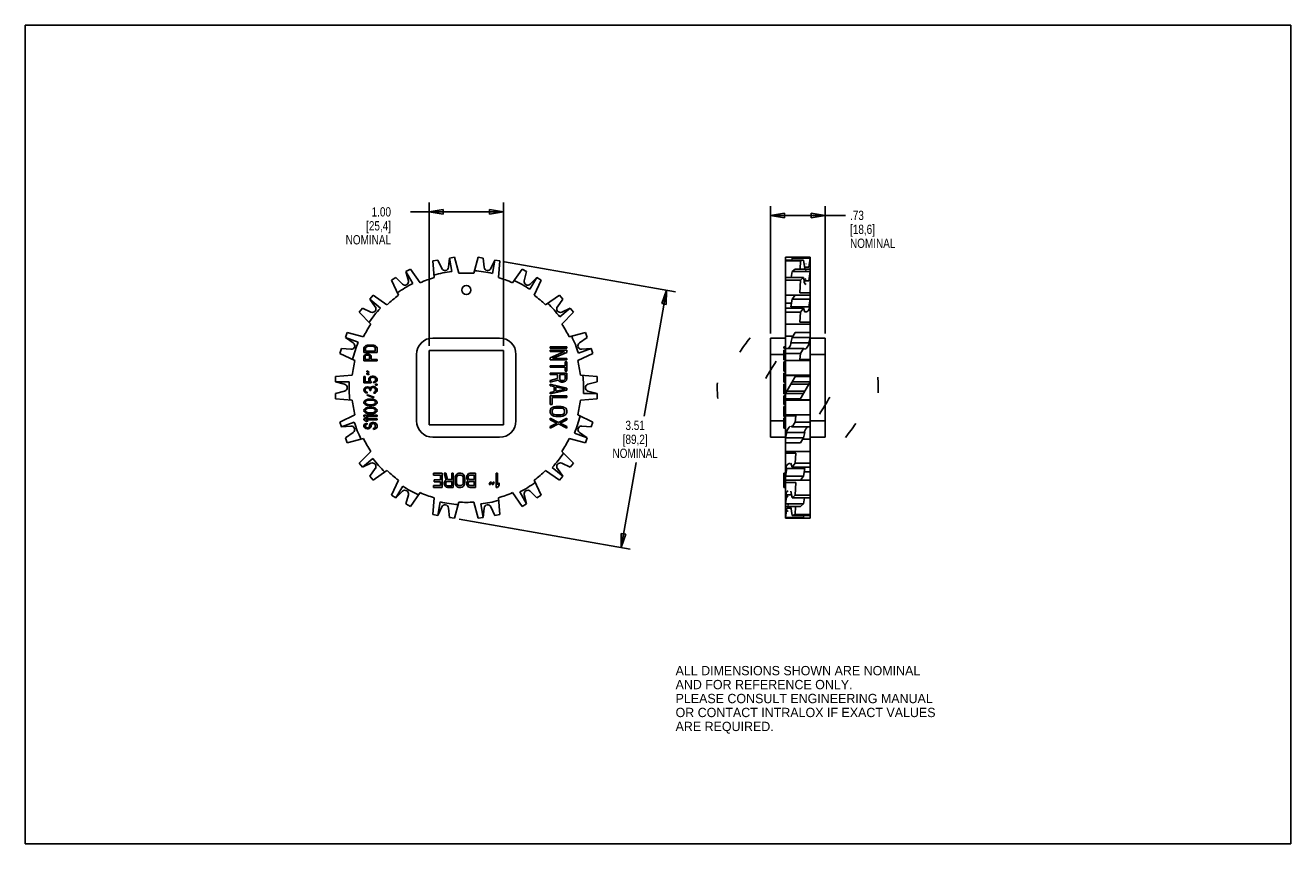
# Model space of a CAD drawing. Header units: inches. Extents: x 0 to 17, y 0 to 11.
import ezdxf

# ---------------------------------------------------------------- set-up
doc = ezdxf.new("R2010")
doc.units = ezdxf.units.IN
doc.header["$LTSCALE"] = 0.935
doc.header["$MEASUREMENT"] = 0
doc.layers.get('0').update_dxf_attribs({"linetype": 'CONTINUOUS'})
doc.layers.add('ALL_FEATURES', color=7, linetype='CONTINUOUS')
doc.styles.get("Standard").update_dxf_attribs({"font": 'txt', "width": 0.8})
doc.styles.add('TEXTSTYLE_2', font='bluprnt.ttf')
doc.dimstyles.new('DIMSTYLE_1', dxfattribs={"dimtxt": 0.125, "dimasz": 0.1875, "dimexe": 0.18, "dimexo": 0.0625, "dimgap": 0.09, "dimtad": 0, "dimtih": 1, "dimtoh": 1, "dimzin": 4, "dimdsep": 46, "dimtxsty": 'STANDARD', "dimblk": 'CLOSED', "dimblk1": 'CLOSED', "dimblk2": 'CLOSED', "dimcen": 0.09, "dimadec": 0, "dimazin": 0, "dimtp": 0.01, "dimtm": 0.01, "dimtfac": 1, "dimtofl": 0, "dimtmove": 0, "dimatfit": 3, "dimldrblk": 'CLOSED', "dimfxl": 1, "dimtolj": 1, "dimtzin": 4, "dimarcsym": 0})

# ---------------------------------------------------------------- blocks, each defined once
blk = doc.blocks.new('_CLOSED')
at = {"color": 0, "linetype": 'BYBLOCK'}
for p, q in [((0, 0), (-1, 0.167)), ((-1, 0.167), (-1, -0.167)), ((-1, -0.167), (0, 0)), ((-1, 0), (0, 0))]:
    blk.add_line(p, q, dxfattribs=at)
blk = doc.blocks.new('*D0')
at = {"color": 3, "linetype": 'CONTINUOUS'}
for p, q in [((5.425, 6.692), (5.425, 8.617)), ((6.425, 6.692), (6.425, 8.617)), ((5.925, 8.492), (5.176, 8.492)), ((5.425, 8.492), (5.925, 8.492)), ((6.425, 8.492), (5.925, 8.492))]:
    blk.add_line(p, q, dxfattribs=at)
at = {"color": 3, "linetype": 'CONTINUOUS', "xscale": 0.1875, "yscale": 0.1875, "zscale": 0.1875, "rotation": 180}
blk.add_blockref('_CLOSED', (5.425, 8.492), dxfattribs=at)
at = {"color": 3, "linetype": 'CONTINUOUS', "xscale": 0.1875, "yscale": 0.1875, "zscale": 0.1875}
blk.add_blockref('_CLOSED', (6.425, 8.492), dxfattribs=at)
at = {"color": 3, "linetype": 'CONTINUOUS', "insert": (4.913, 8.555), "char_height": 0.125, "width": 0.7, "attachment_point": 3, "line_spacing_factor": 0.9}
blk.add_mtext('1.00\\P[25,4]\\PNOMINAL', dxfattribs=at)
blk = doc.blocks.new('*D1')
at = {"color": 3, "linetype": 'CONTINUOUS'}
for p, q in [((6.438, 7.822), (8.736, 7.417)), ((8.613, 7.438), (8.315, 5.747)), ((8.003, 3.98), (8.205, 5.122)), ((5.828, 4.363), (8.126, 3.958))]:
    blk.add_line(p, q, dxfattribs=at)
at = {"color": 3, "linetype": 'CONTINUOUS', "xscale": 0.1875, "yscale": 0.1875, "zscale": 0.1875}
for p, rotation in [((8.613, 7.438), 80), ((8.003, 3.98), 260)]:
    blk.add_blockref('_CLOSED', p, dxfattribs=dict(at, rotation=rotation))
at = {"color": 3, "linetype": 'CONTINUOUS', "insert": (8.193, 5.685), "char_height": 0.125, "width": 0.7, "attachment_point": 2, "line_spacing_factor": 0.9}
blk.add_mtext('3.51\\P[89,2]\\PNOMINAL', dxfattribs=at)
blk = doc.blocks.new('*D2')
at = {"color": 3, "linetype": 'CONTINUOUS'}
for p, q in [((10.011, 6.859), (10.011, 8.57)), ((10.745, 6.859), (10.745, 8.57)), ((10.011, 8.445), (10.378, 8.445)), ((10.745, 8.445), (10.378, 8.445)), ((10.378, 8.445), (11.018, 8.445))]:
    blk.add_line(p, q, dxfattribs=at)
at = {"color": 3, "linetype": 'CONTINUOUS', "xscale": 0.1875, "yscale": 0.1875, "zscale": 0.1875, "rotation": 180}
blk.add_blockref('_CLOSED', (10.011, 8.445), dxfattribs=at)
at = {"color": 3, "linetype": 'CONTINUOUS', "xscale": 0.1875, "yscale": 0.1875, "zscale": 0.1875}
blk.add_blockref('_CLOSED', (10.745, 8.445), dxfattribs=at)
at = {"color": 3, "linetype": 'CONTINUOUS', "insert": (11.08, 8.508), "char_height": 0.125, "width": 0.7, "attachment_point": 1, "line_spacing_factor": 0.9}
blk.add_mtext('.73\\P[18,6]\\PNOMINAL', dxfattribs=at)

msp = doc.modelspace()

# ---------------------------------------------------------------- linework, layer by layer
at = {"color": 7, "linetype": 'CONTINUOUS'}
for p, q in [((0, 0), (0, 11)), ((0, 11), (17, 11)), ((17, 0), (17, 11)), ((5.474, 7.833), (5.543, 7.845)), ((5.474, 7.833), (5.493, 7.609)), ((5.543, 7.845), (5.596, 7.731)), ((5.686, 7.747), (5.697, 7.872)), ((5.766, 7.884), (5.697, 7.872)), ((5.697, 7.872), (5.728, 7.692)), ((5.824, 7.667), (5.766, 7.884)), ((6.084, 7.884), (6.025, 7.667)), ((6.084, 7.884), (6.153, 7.872)), ((6.153, 7.872), (6.164, 7.747)), ((6.253, 7.731), (6.307, 7.845)), ((6.307, 7.845), (6.275, 7.665)), ((6.376, 7.833), (6.307, 7.845)), ((6.356, 7.609), (6.376, 7.833)), ((10.212, 4.374), (10.212, 7.884)), ((10.544, 7.884), (10.212, 7.884)), ((10.454, 7.845), (10.212, 7.845)), ((10.413, 7.833), (10.212, 7.833)), ((10.302, 7.872), (10.298, 7.845)), ((10.343, 7.884), (10.302, 7.872)), ((10.544, 7.872), (10.302, 7.872)), ((10.413, 7.833), (10.408, 7.724)), ((10.454, 7.845), (10.413, 7.833)), ((10.473, 7.731), (10.454, 7.845)), ((10.544, 7.872), (10.525, 7.747)), ((10.544, 4.374), (10.544, 7.884)), ((5.175, 7.724), (5.114, 7.689)), ((5.147, 7.567), (5.114, 7.689)), ((5.114, 7.689), (5.206, 7.531)), ((5.305, 7.54), (5.175, 7.724)), ((6.674, 7.724), (6.545, 7.54)), ((6.674, 7.724), (6.735, 7.689)), ((6.735, 7.689), (6.703, 7.567)), ((10.302, 7.689), (10.29, 7.611)), ((10.343, 7.724), (10.302, 7.689)), ((10.544, 7.689), (10.302, 7.689)), ((10.544, 7.724), (10.343, 7.724)), ((10.47, 7.747), (10.525, 7.747)), ((10.544, 7.689), (10.525, 7.567)), ((4.918, 7.576), (4.979, 7.611)), ((4.918, 7.576), (5.013, 7.372)), ((4.979, 7.611), (5.068, 7.522)), ((6.87, 7.611), (6.779, 7.453)), ((6.781, 7.522), (6.87, 7.611)), ((6.836, 7.372), (6.931, 7.576)), ((6.931, 7.576), (6.87, 7.611)), ((10.454, 7.611), (10.212, 7.611)), ((10.413, 7.576), (10.212, 7.576)), ((10.413, 7.576), (10.404, 7.403)), ((10.454, 7.611), (10.413, 7.576)), ((10.473, 7.522), (10.454, 7.611)), ((10.463, 7.567), (10.525, 7.567)), ((4.675, 7.372), (4.63, 7.318)), ((4.702, 7.215), (4.63, 7.318)), ((4.63, 7.318), (4.77, 7.2)), ((4.859, 7.243), (4.675, 7.372)), ((7.175, 7.372), (6.99, 7.243)), ((7.22, 7.318), (7.148, 7.215)), ((7.175, 7.372), (7.22, 7.318)), ((10.544, 7.372), (10.212, 7.372)), ((10.302, 7.318), (10.283, 7.215)), ((10.343, 7.372), (10.302, 7.318)), ((10.544, 7.318), (10.302, 7.318)), ((10.544, 7.403), (10.404, 7.403)), ((10.544, 7.318), (10.525, 7.215)), ((4.484, 7.144), (4.53, 7.198)), ((4.484, 7.144), (4.643, 6.985)), ((4.53, 7.198), (4.644, 7.145)), ((7.32, 7.198), (7.18, 7.081)), ((7.206, 7.145), (7.32, 7.198)), ((7.206, 6.985), (7.365, 7.144)), ((7.365, 7.144), (7.32, 7.198)), ((10.292, 7.263), (10.212, 7.263)), ((10.454, 7.198), (10.212, 7.198)), ((10.413, 7.144), (10.212, 7.144)), ((10.283, 7.215), (10.525, 7.215)), ((10.413, 7.144), (10.404, 7.01)), ((10.454, 7.198), (10.413, 7.144)), ((10.473, 7.145), (10.454, 7.198)), ((10.544, 6.985), (10.212, 6.985)), ((10.544, 7.01), (10.404, 7.01)), ((4.326, 6.869), (4.301, 6.803)), ((4.405, 6.731), (4.301, 6.803)), ((4.301, 6.803), (4.473, 6.741)), ((4.543, 6.811), (4.326, 6.869)), ((7.524, 6.869), (7.307, 6.811)), ((7.548, 6.803), (7.445, 6.731)), ((7.524, 6.869), (7.548, 6.803)), ((10.313, 6.82), (10.212, 6.82)), ((10.302, 6.803), (10.283, 6.731)), ((10.343, 6.869), (10.302, 6.803)), ((10.544, 6.803), (10.302, 6.803)), ((10.544, 6.869), (10.343, 6.869)), ((10.544, 6.803), (10.525, 6.731)), ((4.224, 6.59), (4.248, 6.657)), ((4.248, 6.657), (4.374, 6.646)), ((4.554, 6.674), (4.55, 6.662)), ((4.55, 6.662), (4.55, 6.603)), ((4.561, 6.684), (4.554, 6.674)), ((4.576, 6.694), (4.561, 6.684)), ((4.572, 6.662), (4.576, 6.672)), ((4.572, 6.618), (4.572, 6.662)), ((4.591, 6.699), (4.576, 6.694)), ((4.576, 6.672), (4.583, 6.679)), ((4.583, 6.679), (4.595, 6.684)), ((4.609, 6.701), (4.591, 6.699)), ((4.595, 6.684), (4.609, 6.687)), ((4.665, 6.701), (4.609, 6.701)), ((4.609, 6.687), (4.665, 6.687)), ((4.684, 6.699), (4.665, 6.701)), ((4.665, 6.687), (4.68, 6.684)), ((4.68, 6.684), (4.691, 6.679)), ((4.699, 6.694), (4.684, 6.699)), ((4.691, 6.679), (4.699, 6.672)), ((4.714, 6.684), (4.699, 6.694)), ((4.699, 6.672), (4.702, 6.662)), ((4.702, 6.662), (4.702, 6.618)), ((4.721, 6.674), (4.714, 6.684)), ((4.725, 6.662), (4.721, 6.674)), ((4.725, 6.603), (4.725, 6.662)), ((5.477, 6.797), (6.372, 6.797)), ((7.275, 6.679), (7.05, 6.679)), ((7.05, 6.679), (7.05, 6.66)), ((7.05, 6.66), (7.275, 6.66)), ((7.275, 6.633), (7.05, 6.633)), ((7.05, 6.633), (7.05, 6.614)), ((7.275, 6.66), (7.275, 6.679)), ((7.275, 6.604), (7.275, 6.633)), ((7.602, 6.657), (7.43, 6.594)), ((7.476, 6.646), (7.602, 6.657)), ((7.626, 6.59), (7.602, 6.657)), ((10.011, 5.462), (10.011, 6.797)), ((10.212, 6.797), (10.011, 6.797)), ((10.192, 6.66), (10.192, 6.679)), ((10.212, 6.679), (10.192, 6.679)), ((10.212, 6.66), (10.192, 6.66)), ((10.192, 6.503), (10.192, 6.633)), ((10.212, 6.633), (10.192, 6.633)), ((10.454, 6.657), (10.212, 6.657)), ((10.283, 6.731), (10.525, 6.731)), ((10.454, 6.657), (10.413, 6.59)), ((10.473, 6.646), (10.454, 6.657)), ((10.474, 6.645), (10.473, 6.646)), ((10.544, 6.797), (10.745, 6.797)), ((10.745, 5.462), (10.745, 6.797)), ((4.224, 6.59), (4.428, 6.495)), ((4.55, 6.603), (4.725, 6.603)), ((4.554, 6.563), (4.55, 6.551)), ((4.55, 6.551), (4.55, 6.492)), ((4.55, 6.492), (4.725, 6.492)), ((4.565, 6.573), (4.554, 6.563)), ((4.58, 6.581), (4.565, 6.573)), ((4.568, 6.554), (4.572, 6.561)), ((4.568, 6.507), (4.568, 6.554)), ((4.624, 6.507), (4.568, 6.507)), ((4.702, 6.618), (4.572, 6.618)), ((4.572, 6.561), (4.58, 6.566)), ((4.591, 6.583), (4.58, 6.581)), ((4.58, 6.566), (4.591, 6.568)), ((4.606, 6.583), (4.591, 6.583)), ((4.591, 6.568), (4.602, 6.568)), ((4.602, 6.568), (4.613, 6.566)), ((4.617, 6.581), (4.606, 6.583)), ((4.613, 6.566), (4.621, 6.561)), ((4.632, 6.573), (4.617, 6.581)), ((4.621, 6.561), (4.624, 6.554)), ((4.624, 6.554), (4.624, 6.507)), ((4.643, 6.563), (4.632, 6.573)), ((4.647, 6.551), (4.643, 6.563)), ((4.647, 6.507), (4.647, 6.551)), ((4.725, 6.507), (4.647, 6.507)), ((4.725, 6.492), (4.725, 6.507)), ((5.257, 5.682), (5.257, 6.577)), ((6.592, 6.577), (6.592, 5.682)), ((7.246, 6.614), (7.05, 6.532)), ((7.05, 6.614), (7.246, 6.614)), ((7.05, 6.532), (7.05, 6.503)), ((7.05, 6.503), (7.275, 6.503)), ((7.083, 6.522), (7.275, 6.604)), ((7.275, 6.522), (7.083, 6.522)), ((7.275, 6.477), (7.251, 6.477)), ((7.251, 6.477), (7.251, 6.424)), ((7.275, 6.503), (7.275, 6.522)), ((7.275, 6.352), (7.275, 6.477)), ((7.422, 6.495), (7.626, 6.59)), ((10.192, 6.577), (10.011, 6.577)), ((10.212, 6.604), (10.192, 6.604)), ((10.212, 6.522), (10.192, 6.522)), ((10.212, 6.503), (10.192, 6.503)), ((10.192, 6.352), (10.192, 6.477)), ((10.212, 6.477), (10.192, 6.477)), ((10.413, 6.59), (10.212, 6.59)), ((10.544, 6.495), (10.212, 6.495)), ((10.413, 6.59), (10.404, 6.51)), ((10.544, 6.51), (10.404, 6.51)), ((10.544, 6.577), (10.745, 6.577)), ((4.393, 6.297), (4.169, 6.278)), ((4.587, 6.354), (4.587, 6.342)), ((4.613, 6.344), (4.587, 6.354)), ((4.587, 6.342), (4.613, 6.332)), ((4.587, 6.325), (4.587, 6.312)), ((4.613, 6.315), (4.587, 6.325)), ((4.587, 6.312), (4.613, 6.303)), ((4.613, 6.332), (4.613, 6.344)), ((4.613, 6.303), (4.613, 6.315)), ((7.251, 6.424), (7.05, 6.424)), ((7.05, 6.424), (7.05, 6.405)), ((7.05, 6.405), (7.251, 6.405)), ((7.275, 6.326), (7.05, 6.326)), ((7.05, 6.326), (7.05, 6.307)), ((7.05, 6.307), (7.15, 6.307)), ((7.15, 6.307), (7.15, 6.251)), ((7.179, 6.307), (7.251, 6.307)), ((7.179, 6.244), (7.179, 6.307)), ((7.251, 6.405), (7.251, 6.352)), ((7.251, 6.352), (7.275, 6.352)), ((7.251, 6.307), (7.251, 6.244)), ((7.275, 6.248), (7.275, 6.326)), ((7.681, 6.278), (7.457, 6.297)), ((10.212, 6.352), (10.192, 6.352)), ((10.192, 6.202), (10.192, 6.326)), ((10.212, 6.326), (10.192, 6.326)), ((10.544, 6.297), (10.212, 6.297)), ((10.212, 6.051), (10.352, 6.294)), ((10.352, 6.294), (10.212, 6.294)), ((4.169, 6.278), (4.169, 6.207)), ((4.29, 6.175), (4.169, 6.207)), ((4.169, 6.207), (4.352, 6.207)), ((4.55, 6.278), (4.55, 6.194)), ((4.568, 6.278), (4.55, 6.278)), ((4.55, 6.194), (4.647, 6.194)), ((4.561, 6.128), (4.554, 6.118)), ((4.576, 6.138), (4.561, 6.128)), ((4.568, 6.207), (4.568, 6.278)), ((4.628, 6.207), (4.568, 6.207)), ((4.572, 6.116), (4.58, 6.123)), ((4.591, 6.14), (4.576, 6.138)), ((4.58, 6.123), (4.591, 6.128)), ((4.598, 6.14), (4.591, 6.14)), ((4.591, 6.128), (4.598, 6.128)), ((4.613, 6.138), (4.598, 6.14)), ((4.598, 6.128), (4.613, 6.123)), ((4.617, 6.258), (4.613, 6.246)), ((4.613, 6.246), (4.613, 6.231)), ((4.613, 6.231), (4.617, 6.219)), ((4.624, 6.133), (4.613, 6.138)), ((4.613, 6.123), (4.621, 6.118)), ((4.628, 6.271), (4.617, 6.258)), ((4.617, 6.219), (4.628, 6.207)), ((4.635, 6.123), (4.624, 6.133)), ((4.643, 6.278), (4.628, 6.271)), ((4.632, 6.246), (4.635, 6.256)), ((4.632, 6.231), (4.632, 6.246)), ((4.635, 6.221), (4.632, 6.231)), ((4.635, 6.256), (4.643, 6.263)), ((4.647, 6.212), (4.635, 6.221)), ((4.643, 6.135), (4.635, 6.123)), ((4.662, 6.283), (4.643, 6.278)), ((4.643, 6.263), (4.654, 6.268)), ((4.654, 6.14), (4.643, 6.135)), ((4.647, 6.194), (4.647, 6.212)), ((4.647, 6.118), (4.654, 6.125)), ((4.654, 6.268), (4.665, 6.271)), ((4.669, 6.143), (4.654, 6.14)), ((4.654, 6.125), (4.669, 6.13)), ((4.676, 6.283), (4.662, 6.283)), ((4.665, 6.271), (4.673, 6.271)), ((4.684, 6.143), (4.669, 6.143)), ((4.669, 6.13), (4.684, 6.13)), ((4.673, 6.271), (4.684, 6.268)), ((4.695, 6.278), (4.676, 6.283)), ((4.695, 6.214), (4.68, 6.209)), ((4.68, 6.209), (4.68, 6.194)), ((4.68, 6.194), (4.695, 6.199)), ((4.684, 6.268), (4.695, 6.263)), ((4.695, 6.14), (4.684, 6.143)), ((4.684, 6.13), (4.691, 6.128)), ((4.691, 6.128), (4.699, 6.123)), ((4.71, 6.271), (4.695, 6.278)), ((4.695, 6.263), (4.702, 6.256)), ((4.702, 6.221), (4.695, 6.214)), ((4.695, 6.199), (4.71, 6.207)), ((4.706, 6.135), (4.695, 6.14)), ((4.699, 6.123), (4.702, 6.118)), ((4.702, 6.256), (4.706, 6.246)), ((4.706, 6.231), (4.702, 6.221)), ((4.706, 6.246), (4.706, 6.231)), ((4.706, 6.175), (4.706, 6.162)), ((4.725, 6.175), (4.706, 6.175)), ((4.706, 6.162), (4.725, 6.162)), ((4.714, 6.128), (4.706, 6.135)), ((4.721, 6.258), (4.71, 6.271)), ((4.71, 6.207), (4.721, 6.219)), ((4.721, 6.118), (4.714, 6.128)), ((4.725, 6.246), (4.721, 6.258)), ((4.721, 6.219), (4.725, 6.231)), ((4.725, 6.231), (4.725, 6.246)), ((4.725, 6.162), (4.725, 6.175)), ((7.15, 6.251), (7.05, 6.225)), ((7.05, 6.202), (7.16, 6.231)), ((7.05, 6.225), (7.05, 6.202)), ((7.275, 6.123), (7.05, 6.176)), ((7.05, 6.176), (7.05, 6.156)), ((7.05, 6.156), (7.107, 6.143)), ((7.107, 6.143), (7.107, 6.078)), ((7.126, 6.14), (7.256, 6.11)), ((7.126, 6.081), (7.126, 6.14)), ((7.16, 6.231), (7.17, 6.218)), ((7.17, 6.218), (7.189, 6.208)), ((7.184, 6.235), (7.179, 6.244)), ((7.193, 6.228), (7.184, 6.235)), ((7.189, 6.208), (7.203, 6.205)), ((7.208, 6.225), (7.193, 6.228)), ((7.203, 6.205), (7.222, 6.205)), ((7.222, 6.225), (7.208, 6.225)), ((7.237, 6.228), (7.222, 6.225)), ((7.222, 6.205), (7.237, 6.208)), ((7.246, 6.235), (7.237, 6.228)), ((7.237, 6.208), (7.256, 6.218)), ((7.251, 6.244), (7.246, 6.235)), ((7.256, 6.218), (7.27, 6.231)), ((7.27, 6.231), (7.275, 6.248)), ((7.275, 6.097), (7.275, 6.123)), ((7.681, 6.207), (7.559, 6.175)), ((7.681, 6.278), (7.681, 6.207)), ((10.212, 6.248), (10.192, 6.248)), ((10.212, 6.231), (10.192, 6.231)), ((10.212, 6.218), (10.192, 6.218)), ((10.212, 6.208), (10.192, 6.208)), ((10.212, 6.205), (10.192, 6.205)), ((10.212, 6.202), (10.192, 6.202)), ((10.192, 6.045), (10.192, 6.176)), ((10.212, 6.176), (10.192, 6.176)), ((10.212, 6.123), (10.192, 6.123)), ((10.283, 6.175), (10.525, 6.175)), ((10.544, 6.207), (10.302, 6.207)), ((10.544, 6.278), (10.343, 6.278)), ((10.544, 6.207), (10.404, 5.964)), ((4.169, 6.051), (4.29, 6.084)), ((4.169, 5.981), (4.169, 6.051)), ((4.169, 5.981), (4.393, 5.961)), ((4.554, 6.118), (4.55, 6.101)), ((4.55, 6.101), (4.55, 6.096)), ((4.55, 6.096), (4.554, 6.079)), ((4.554, 6.079), (4.561, 6.069)), ((4.565, 5.958), (4.554, 5.946)), ((4.561, 6.069), (4.576, 6.059)), ((4.576, 5.965), (4.565, 5.958)), ((4.568, 6.103), (4.572, 6.116)), ((4.568, 6.093), (4.568, 6.103)), ((4.572, 6.081), (4.568, 6.093)), ((4.58, 6.074), (4.572, 6.081)), ((4.572, 5.943), (4.58, 5.951)), ((4.576, 6.059), (4.591, 6.057)), ((4.591, 5.97), (4.576, 5.965)), ((4.591, 6.069), (4.58, 6.074)), ((4.58, 5.951), (4.602, 5.961)), ((4.595, 6.034), (4.587, 6.027)), ((4.587, 6.027), (4.68, 5.995)), ((4.591, 6.057), (4.591, 6.069)), ((4.602, 5.973), (4.591, 5.97)), ((4.688, 6.002), (4.595, 6.034)), ((4.621, 5.975), (4.602, 5.973)), ((4.602, 5.961), (4.624, 5.963)), ((4.621, 6.118), (4.628, 6.103)), ((4.654, 5.975), (4.621, 5.975)), ((4.624, 5.963), (4.65, 5.963)), ((4.628, 6.103), (4.628, 6.093)), ((4.628, 6.093), (4.643, 6.093)), ((4.643, 6.103), (4.647, 6.118)), ((4.643, 6.093), (4.643, 6.103)), ((4.65, 5.963), (4.673, 5.961)), ((4.673, 5.973), (4.654, 5.975)), ((4.684, 5.97), (4.673, 5.973)), ((4.673, 5.961), (4.695, 5.951)), ((4.68, 5.995), (4.688, 6.002)), ((4.691, 6.069), (4.684, 6.066)), ((4.684, 6.066), (4.684, 6.054)), ((4.684, 6.054), (4.695, 6.057)), ((4.699, 5.965), (4.684, 5.97)), ((4.699, 6.074), (4.691, 6.069)), ((4.695, 6.057), (4.706, 6.061)), ((4.695, 5.951), (4.702, 5.943)), ((4.702, 6.079), (4.699, 6.074)), ((4.71, 5.958), (4.699, 5.965)), ((4.702, 6.118), (4.706, 6.106)), ((4.706, 6.091), (4.702, 6.079)), ((4.706, 6.106), (4.706, 6.091)), ((4.706, 6.061), (4.714, 6.069)), ((4.721, 5.946), (4.71, 5.958)), ((4.714, 6.069), (4.721, 6.079)), ((4.725, 6.108), (4.721, 6.118)), ((4.721, 6.079), (4.725, 6.089)), ((4.725, 6.089), (4.725, 6.108)), ((7.05, 6.045), (7.275, 6.097)), ((7.107, 6.078), (7.05, 6.065)), ((7.05, 6.065), (7.05, 6.045)), ((7.275, 6.019), (7.05, 6.019)), ((7.05, 6.019), (7.05, 5.901)), ((7.079, 5.999), (7.275, 5.999)), ((7.079, 5.901), (7.079, 5.999)), ((7.256, 6.11), (7.126, 6.081)), ((7.275, 5.999), (7.275, 6.019)), ((7.457, 5.961), (7.681, 5.981)), ((7.681, 6.051), (7.498, 6.051)), ((7.559, 6.084), (7.681, 6.051)), ((7.681, 5.981), (7.681, 6.051)), ((10.212, 6.097), (10.192, 6.097)), ((10.212, 6.045), (10.192, 6.045)), ((10.192, 5.901), (10.192, 6.019)), ((10.212, 6.019), (10.192, 6.019)), ((10.212, 5.999), (10.192, 5.999)), ((10.454, 6.051), (10.212, 6.051)), ((10.413, 5.981), (10.212, 5.981)), ((10.544, 5.961), (10.212, 5.961)), ((10.231, 6.084), (10.473, 6.084)), ((10.544, 5.964), (10.404, 5.964)), ((4.554, 5.946), (4.55, 5.931)), ((4.55, 5.931), (4.554, 5.916)), ((4.554, 5.838), (4.55, 5.823)), ((4.55, 5.823), (4.554, 5.808)), ((4.554, 5.916), (4.565, 5.904)), ((4.565, 5.85), (4.554, 5.838)), ((4.554, 5.808), (4.565, 5.796)), ((4.565, 5.904), (4.576, 5.897)), ((4.576, 5.857), (4.565, 5.85)), ((4.565, 5.796), (4.576, 5.788)), ((4.568, 5.931), (4.572, 5.943)), ((4.572, 5.919), (4.568, 5.931)), ((4.568, 5.823), (4.572, 5.835)), ((4.572, 5.81), (4.568, 5.823)), ((4.58, 5.911), (4.572, 5.919)), ((4.572, 5.835), (4.58, 5.842)), ((4.58, 5.803), (4.572, 5.81)), ((4.576, 5.897), (4.591, 5.892)), ((4.591, 5.862), (4.576, 5.857)), ((4.576, 5.788), (4.591, 5.783)), ((4.602, 5.901), (4.58, 5.911)), ((4.58, 5.842), (4.602, 5.852)), ((4.602, 5.793), (4.58, 5.803)), ((4.591, 5.892), (4.602, 5.889)), ((4.602, 5.865), (4.591, 5.862)), ((4.591, 5.783), (4.602, 5.781)), ((4.624, 5.899), (4.602, 5.901)), ((4.602, 5.889), (4.621, 5.887)), ((4.621, 5.867), (4.602, 5.865)), ((4.602, 5.852), (4.624, 5.855)), ((4.624, 5.791), (4.602, 5.793)), ((4.602, 5.781), (4.621, 5.778)), ((4.621, 5.887), (4.654, 5.887)), ((4.654, 5.867), (4.621, 5.867)), ((4.65, 5.899), (4.624, 5.899)), ((4.624, 5.855), (4.65, 5.855)), ((4.65, 5.791), (4.624, 5.791)), ((4.673, 5.901), (4.65, 5.899)), ((4.65, 5.855), (4.673, 5.852)), ((4.673, 5.793), (4.65, 5.791)), ((4.654, 5.887), (4.673, 5.889)), ((4.673, 5.865), (4.654, 5.867)), ((4.654, 5.778), (4.673, 5.781)), ((4.695, 5.911), (4.673, 5.901)), ((4.673, 5.889), (4.684, 5.892)), ((4.684, 5.862), (4.673, 5.865)), ((4.673, 5.852), (4.695, 5.842)), ((4.695, 5.803), (4.673, 5.793)), ((4.673, 5.781), (4.684, 5.783)), ((4.684, 5.892), (4.699, 5.897)), ((4.699, 5.857), (4.684, 5.862)), ((4.684, 5.783), (4.699, 5.788)), ((4.702, 5.919), (4.695, 5.911)), ((4.695, 5.842), (4.702, 5.835)), ((4.702, 5.81), (4.695, 5.803)), ((4.699, 5.897), (4.71, 5.904)), ((4.71, 5.85), (4.699, 5.857)), ((4.699, 5.788), (4.71, 5.796)), ((4.702, 5.943), (4.706, 5.931)), ((4.706, 5.931), (4.702, 5.919)), ((4.702, 5.835), (4.706, 5.823)), ((4.706, 5.823), (4.702, 5.81)), ((4.71, 5.904), (4.721, 5.916)), ((4.721, 5.838), (4.71, 5.85)), ((4.71, 5.796), (4.721, 5.808)), ((4.725, 5.931), (4.721, 5.946)), ((4.721, 5.916), (4.725, 5.931)), ((4.725, 5.823), (4.721, 5.838)), ((4.721, 5.808), (4.725, 5.823)), ((7.05, 5.901), (7.079, 5.901)), ((7.055, 5.839), (7.05, 5.823)), ((7.05, 5.823), (7.05, 5.796)), ((7.05, 5.796), (7.055, 5.78)), ((7.064, 5.852), (7.055, 5.839)), ((7.055, 5.78), (7.064, 5.767)), ((7.083, 5.865), (7.064, 5.852)), ((7.079, 5.823), (7.083, 5.836)), ((7.079, 5.796), (7.079, 5.823)), ((7.083, 5.783), (7.079, 5.796)), ((7.102, 5.872), (7.083, 5.865)), ((7.083, 5.836), (7.093, 5.846)), ((7.093, 5.774), (7.083, 5.783)), ((7.093, 5.846), (7.107, 5.852)), ((7.126, 5.875), (7.102, 5.872)), ((7.107, 5.852), (7.126, 5.855)), ((7.198, 5.875), (7.126, 5.875)), ((7.126, 5.855), (7.198, 5.855)), ((7.222, 5.872), (7.198, 5.875)), ((7.198, 5.855), (7.217, 5.852)), ((7.217, 5.852), (7.232, 5.846)), ((7.241, 5.865), (7.222, 5.872)), ((7.232, 5.846), (7.241, 5.836)), ((7.241, 5.783), (7.232, 5.774)), ((7.26, 5.852), (7.241, 5.865)), ((7.241, 5.836), (7.246, 5.823)), ((7.246, 5.796), (7.241, 5.783)), ((7.246, 5.823), (7.246, 5.796)), ((7.27, 5.839), (7.26, 5.852)), ((7.26, 5.767), (7.27, 5.78)), ((7.275, 5.823), (7.27, 5.839)), ((7.27, 5.78), (7.275, 5.796)), ((7.275, 5.796), (7.275, 5.823)), ((10.212, 5.901), (10.192, 5.901)), ((10.212, 5.875), (10.192, 5.875)), ((10.192, 5.744), (10.192, 5.875)), ((10.212, 5.872), (10.192, 5.872)), ((10.212, 5.865), (10.192, 5.865)), ((10.212, 5.852), (10.192, 5.852)), ((10.212, 5.839), (10.192, 5.839)), ((10.212, 5.823), (10.192, 5.823)), ((10.212, 5.796), (10.192, 5.796)), ((10.212, 5.78), (10.192, 5.78)), ((4.428, 5.763), (4.224, 5.668)), ((4.224, 5.668), (4.248, 5.602)), ((4.248, 5.602), (4.42, 5.665)), ((4.374, 5.613), (4.248, 5.602)), ((4.55, 5.759), (4.55, 5.744)), ((4.725, 5.759), (4.55, 5.759)), ((4.55, 5.744), (4.576, 5.729)), ((4.55, 5.71), (4.55, 5.695)), ((4.725, 5.71), (4.55, 5.71)), ((4.55, 5.695), (4.576, 5.68)), ((4.554, 5.633), (4.55, 5.621)), ((4.55, 5.621), (4.55, 5.609)), ((4.565, 5.643), (4.554, 5.633)), ((4.58, 5.65), (4.565, 5.643)), ((4.572, 5.623), (4.576, 5.631)), ((4.572, 5.609), (4.572, 5.623)), ((4.576, 5.729), (4.606, 5.729)), ((4.576, 5.68), (4.606, 5.68)), ((4.576, 5.631), (4.583, 5.636)), ((4.606, 5.729), (4.58, 5.744)), ((4.58, 5.744), (4.725, 5.744)), ((4.606, 5.68), (4.58, 5.695)), ((4.58, 5.695), (4.725, 5.695)), ((4.591, 5.653), (4.58, 5.65)), ((4.583, 5.636), (4.591, 5.638)), ((4.591, 5.638), (4.591, 5.653)), ((4.621, 5.778), (4.654, 5.778)), ((4.628, 5.636), (4.624, 5.623)), ((4.624, 5.623), (4.624, 5.609)), ((4.635, 5.646), (4.628, 5.636)), ((4.65, 5.655), (4.635, 5.646)), ((4.647, 5.623), (4.65, 5.633)), ((4.647, 5.609), (4.647, 5.623)), ((4.665, 5.66), (4.65, 5.655)), ((4.65, 5.633), (4.658, 5.641)), ((4.658, 5.641), (4.669, 5.646)), ((4.684, 5.66), (4.665, 5.66)), ((4.669, 5.646), (4.68, 5.646)), ((4.68, 5.646), (4.691, 5.641)), ((4.699, 5.655), (4.684, 5.66)), ((4.691, 5.641), (4.699, 5.633)), ((4.714, 5.646), (4.699, 5.655)), ((4.699, 5.633), (4.702, 5.623)), ((4.702, 5.623), (4.702, 5.604)), ((4.721, 5.636), (4.714, 5.646)), ((4.725, 5.623), (4.721, 5.636)), ((4.725, 5.744), (4.725, 5.759)), ((4.725, 5.695), (4.725, 5.71)), ((4.725, 5.604), (4.725, 5.623)), ((7.165, 5.662), (7.05, 5.718)), ((7.05, 5.718), (7.05, 5.698)), ((7.05, 5.698), (7.141, 5.653)), ((7.141, 5.653), (7.05, 5.607)), ((7.05, 5.587), (7.165, 5.643)), ((7.064, 5.767), (7.083, 5.754)), ((7.083, 5.754), (7.102, 5.747)), ((7.107, 5.767), (7.093, 5.774)), ((7.102, 5.747), (7.126, 5.744)), ((7.126, 5.764), (7.107, 5.767)), ((7.198, 5.764), (7.126, 5.764)), ((7.126, 5.744), (7.198, 5.744)), ((7.275, 5.718), (7.165, 5.662)), ((7.165, 5.643), (7.275, 5.587)), ((7.184, 5.653), (7.275, 5.698)), ((7.275, 5.607), (7.184, 5.653)), ((7.217, 5.767), (7.198, 5.764)), ((7.198, 5.744), (7.222, 5.747)), ((7.232, 5.774), (7.217, 5.767)), ((7.222, 5.747), (7.241, 5.754)), ((7.241, 5.754), (7.26, 5.767)), ((7.275, 5.698), (7.275, 5.718)), ((7.626, 5.668), (7.422, 5.763)), ((7.602, 5.602), (7.476, 5.613)), ((7.626, 5.668), (7.602, 5.602)), ((10.192, 5.682), (10.011, 5.682)), ((10.212, 5.767), (10.192, 5.767)), ((10.212, 5.754), (10.192, 5.754)), ((10.212, 5.747), (10.192, 5.747)), ((10.212, 5.744), (10.192, 5.744)), ((10.212, 5.718), (10.192, 5.718)), ((10.192, 5.587), (10.192, 5.718)), ((10.212, 5.698), (10.192, 5.698)), ((10.212, 5.653), (10.192, 5.653)), ((10.544, 5.763), (10.212, 5.763)), ((10.352, 5.749), (10.212, 5.749)), ((10.283, 5.613), (10.283, 5.613)), ((10.302, 5.602), (10.283, 5.613)), ((10.343, 5.668), (10.302, 5.602)), ((10.343, 5.668), (10.352, 5.749)), ((10.544, 5.668), (10.343, 5.668)), ((10.544, 5.682), (10.745, 5.682)), ((4.301, 5.455), (4.405, 5.528)), ((4.326, 5.389), (4.301, 5.455)), ((4.326, 5.389), (4.543, 5.447)), ((4.55, 5.609), (4.554, 5.599)), ((4.554, 5.599), (4.561, 5.589)), ((4.561, 5.589), (4.576, 5.579)), ((4.576, 5.601), (4.572, 5.609)), ((4.583, 5.594), (4.576, 5.601)), ((4.576, 5.579), (4.591, 5.577)), ((4.595, 5.591), (4.583, 5.594)), ((4.591, 5.577), (4.606, 5.577)), ((4.602, 5.591), (4.595, 5.591)), ((4.613, 5.594), (4.602, 5.591)), ((4.606, 5.577), (4.621, 5.579)), ((4.621, 5.601), (4.613, 5.594)), ((4.624, 5.609), (4.621, 5.601)), ((4.621, 5.579), (4.635, 5.589)), ((4.635, 5.589), (4.643, 5.599)), ((4.643, 5.599), (4.647, 5.609)), ((4.688, 5.586), (4.676, 5.584)), ((4.676, 5.584), (4.676, 5.569)), ((4.676, 5.569), (4.691, 5.572)), ((4.699, 5.594), (4.688, 5.586)), ((4.691, 5.572), (4.71, 5.579)), ((4.702, 5.604), (4.699, 5.594)), ((4.71, 5.579), (4.721, 5.591)), ((4.721, 5.591), (4.725, 5.604)), ((6.372, 5.462), (5.477, 5.462)), ((7.05, 5.607), (7.05, 5.587)), ((7.275, 5.587), (7.275, 5.607)), ((7.307, 5.447), (7.524, 5.389)), ((7.548, 5.455), (7.376, 5.518)), ((7.445, 5.528), (7.548, 5.455)), ((7.524, 5.389), (7.548, 5.455)), ((10.212, 5.462), (10.011, 5.462)), ((10.212, 5.607), (10.192, 5.607)), ((10.212, 5.587), (10.192, 5.587)), ((10.231, 5.528), (10.212, 5.455)), ((10.454, 5.455), (10.212, 5.455)), ((10.231, 5.528), (10.473, 5.528)), ((10.544, 5.602), (10.302, 5.602)), ((10.454, 5.455), (10.413, 5.389)), ((10.473, 5.528), (10.454, 5.455)), ((10.544, 5.462), (10.745, 5.462)), ((4.643, 5.273), (4.484, 5.114)), ((7.365, 5.114), (7.206, 5.273)), ((10.413, 5.389), (10.212, 5.389)), ((10.544, 5.273), (10.212, 5.273)), ((10.544, 5.438), (10.444, 5.438)), ((4.484, 5.114), (4.53, 5.06)), ((4.53, 5.06), (4.67, 5.178)), ((4.644, 5.114), (4.53, 5.06)), ((7.32, 5.06), (7.206, 5.114)), ((7.365, 5.114), (7.32, 5.06)), ((10.352, 5.249), (10.212, 5.249)), ((10.302, 5.06), (10.283, 5.114)), ((10.343, 5.114), (10.302, 5.06)), ((10.343, 5.114), (10.352, 5.249)), ((10.544, 5.114), (10.343, 5.114)), ((4.63, 4.941), (4.702, 5.044)), ((4.675, 4.887), (4.63, 4.941)), ((4.675, 4.887), (4.859, 5.016)), ((5.599, 4.979), (5.482, 4.979)), ((5.482, 4.979), (5.482, 4.955)), ((5.482, 4.955), (5.579, 4.955)), ((5.579, 4.955), (5.579, 4.89)), ((5.599, 4.789), (5.599, 4.979)), ((5.648, 4.979), (5.625, 4.979)), ((5.625, 4.979), (5.654, 4.886)), ((5.673, 4.894), (5.648, 4.979)), ((5.748, 4.979), (5.729, 4.979)), ((5.729, 4.979), (5.729, 4.894)), ((5.748, 4.789), (5.748, 4.979)), ((5.777, 4.935), (5.774, 4.915)), ((5.784, 4.951), (5.777, 4.935)), ((5.797, 4.967), (5.784, 4.951)), ((5.794, 4.915), (5.797, 4.931)), ((5.81, 4.975), (5.797, 4.967)), ((5.797, 4.931), (5.803, 4.943)), ((5.803, 4.943), (5.813, 4.951)), ((5.826, 4.979), (5.81, 4.975)), ((5.813, 4.951), (5.826, 4.955)), ((5.852, 4.979), (5.826, 4.979)), ((5.826, 4.955), (5.852, 4.955)), ((5.868, 4.975), (5.852, 4.979)), ((5.852, 4.955), (5.865, 4.951)), ((5.865, 4.951), (5.875, 4.943)), ((5.881, 4.967), (5.868, 4.975)), ((5.875, 4.943), (5.881, 4.931)), ((5.894, 4.951), (5.881, 4.967)), ((5.881, 4.931), (5.884, 4.915)), ((5.901, 4.935), (5.894, 4.951)), ((5.904, 4.915), (5.901, 4.935)), ((5.933, 4.947), (5.93, 4.935)), ((5.93, 4.935), (5.93, 4.915)), ((5.943, 4.963), (5.933, 4.947)), ((5.956, 4.975), (5.943, 4.963)), ((5.949, 4.931), (5.953, 4.943)), ((5.949, 4.919), (5.949, 4.931)), ((5.953, 4.943), (5.959, 4.951)), ((5.972, 4.979), (5.956, 4.975)), ((5.959, 4.951), (5.969, 4.955)), ((5.969, 4.955), (6.031, 4.955)), ((6.05, 4.979), (5.972, 4.979)), ((6.031, 4.955), (6.031, 4.894)), ((6.05, 4.789), (6.05, 4.979)), ((6.345, 4.979), (6.326, 4.979)), ((6.326, 4.979), (6.326, 4.789)), ((6.345, 4.822), (6.345, 4.979)), ((6.99, 5.016), (7.175, 4.887)), ((7.22, 4.941), (7.08, 5.058)), ((7.148, 5.044), (7.22, 4.941)), ((7.175, 4.887), (7.22, 4.941)), ((10.212, 4.979), (10.192, 4.979)), ((10.192, 4.789), (10.192, 4.979)), ((10.231, 5.044), (10.212, 4.941)), ((10.454, 4.941), (10.212, 4.941)), ((10.231, 5.044), (10.473, 5.044)), ((10.544, 5.06), (10.302, 5.06)), ((10.454, 4.941), (10.413, 4.887)), ((10.473, 5.044), (10.454, 4.941)), ((10.544, 4.996), (10.464, 4.996)), ((5.013, 4.887), (4.918, 4.683)), ((4.979, 4.648), (5.071, 4.806)), ((5.579, 4.814), (5.482, 4.814)), ((5.482, 4.814), (5.482, 4.789)), ((5.482, 4.789), (5.599, 4.789)), ((5.579, 4.89), (5.495, 4.89)), ((5.495, 4.89), (5.495, 4.866)), ((5.495, 4.866), (5.579, 4.866)), ((5.579, 4.866), (5.579, 4.814)), ((5.631, 4.862), (5.628, 4.85)), ((5.628, 4.85), (5.628, 4.834)), ((5.628, 4.834), (5.631, 4.822)), ((5.641, 4.878), (5.631, 4.862)), ((5.631, 4.822), (5.641, 4.805)), ((5.654, 4.886), (5.641, 4.878)), ((5.641, 4.805), (5.654, 4.793)), ((5.648, 4.846), (5.651, 4.858)), ((5.648, 4.834), (5.648, 4.846)), ((5.651, 4.822), (5.648, 4.834)), ((5.651, 4.858), (5.657, 4.866)), ((5.657, 4.814), (5.651, 4.822)), ((5.654, 4.793), (5.67, 4.789)), ((5.657, 4.866), (5.667, 4.87)), ((5.667, 4.809), (5.657, 4.814)), ((5.667, 4.87), (5.729, 4.87)), ((5.729, 4.809), (5.667, 4.809)), ((5.67, 4.789), (5.748, 4.789)), ((5.729, 4.894), (5.673, 4.894)), ((5.729, 4.87), (5.729, 4.809)), ((5.774, 4.915), (5.774, 4.854)), ((5.774, 4.854), (5.777, 4.834)), ((5.777, 4.834), (5.784, 4.818)), ((5.784, 4.818), (5.797, 4.801)), ((5.794, 4.854), (5.794, 4.915)), ((5.797, 4.838), (5.794, 4.854)), ((5.803, 4.826), (5.797, 4.838)), ((5.797, 4.801), (5.81, 4.793)), ((5.813, 4.818), (5.803, 4.826)), ((5.81, 4.793), (5.826, 4.789)), ((5.826, 4.814), (5.813, 4.818)), ((5.852, 4.814), (5.826, 4.814)), ((5.826, 4.789), (5.852, 4.789)), ((5.865, 4.818), (5.852, 4.814)), ((5.852, 4.789), (5.868, 4.793)), ((5.875, 4.826), (5.865, 4.818)), ((5.868, 4.793), (5.881, 4.801)), ((5.881, 4.838), (5.875, 4.826)), ((5.884, 4.854), (5.881, 4.838)), ((5.881, 4.801), (5.894, 4.818)), ((5.884, 4.915), (5.884, 4.854)), ((5.894, 4.818), (5.901, 4.834)), ((5.901, 4.834), (5.904, 4.854)), ((5.904, 4.854), (5.904, 4.915)), ((5.93, 4.915), (5.933, 4.902)), ((5.933, 4.862), (5.93, 4.85)), ((5.93, 4.85), (5.93, 4.834)), ((5.93, 4.834), (5.933, 4.822)), ((5.933, 4.902), (5.943, 4.886)), ((5.943, 4.878), (5.933, 4.862)), ((5.933, 4.822), (5.943, 4.805)), ((5.943, 4.886), (5.949, 4.882)), ((5.949, 4.882), (5.943, 4.878)), ((5.943, 4.805), (5.956, 4.793)), ((5.953, 4.907), (5.949, 4.919)), ((5.949, 4.846), (5.953, 4.858)), ((5.949, 4.838), (5.949, 4.846)), ((5.953, 4.826), (5.949, 4.838)), ((5.959, 4.898), (5.953, 4.907)), ((5.953, 4.858), (5.959, 4.866)), ((5.959, 4.818), (5.953, 4.826)), ((5.956, 4.793), (5.972, 4.789)), ((5.969, 4.894), (5.959, 4.898)), ((5.959, 4.866), (5.969, 4.87)), ((5.969, 4.814), (5.959, 4.818)), ((6.031, 4.894), (5.969, 4.894)), ((5.969, 4.87), (6.031, 4.87)), ((6.031, 4.814), (5.969, 4.814)), ((5.972, 4.789), (6.05, 4.789)), ((6.031, 4.87), (6.031, 4.814)), ((6.245, 4.858), (6.232, 4.83)), ((6.232, 4.83), (6.248, 4.83)), ((6.261, 4.858), (6.245, 4.858)), ((6.248, 4.83), (6.261, 4.858)), ((6.284, 4.858), (6.271, 4.83)), ((6.271, 4.83), (6.287, 4.83)), ((6.3, 4.858), (6.284, 4.858)), ((6.287, 4.83), (6.3, 4.858)), ((6.326, 4.789), (6.345, 4.789)), ((6.365, 4.85), (6.345, 4.822)), ((6.345, 4.789), (6.365, 4.818)), ((6.365, 4.818), (6.365, 4.85)), ((6.931, 4.683), (6.836, 4.887)), ((10.212, 4.85), (10.192, 4.85)), ((10.212, 4.818), (10.192, 4.818)), ((10.212, 4.789), (10.192, 4.789)), ((10.544, 4.887), (10.212, 4.887)), ((10.352, 4.855), (10.212, 4.855)), ((10.343, 4.683), (10.352, 4.855)), ((4.918, 4.683), (4.979, 4.648)), ((5.068, 4.737), (4.979, 4.648)), ((5.114, 4.57), (5.147, 4.691)), ((5.175, 4.534), (5.305, 4.719)), ((5.493, 4.65), (5.474, 4.426)), ((5.543, 4.413), (5.575, 4.594)), ((5.766, 4.374), (5.824, 4.592)), ((6.025, 4.592), (6.084, 4.374)), ((6.376, 4.426), (6.356, 4.65)), ((6.545, 4.719), (6.674, 4.534)), ((6.735, 4.57), (6.644, 4.728)), ((6.703, 4.691), (6.735, 4.57)), ((6.87, 4.648), (6.781, 4.737)), ((6.931, 4.683), (6.87, 4.648)), ((10.231, 4.691), (10.212, 4.57)), ((10.231, 4.691), (10.293, 4.691)), ((10.302, 4.648), (10.283, 4.737)), ((10.343, 4.683), (10.302, 4.648)), ((10.544, 4.648), (10.302, 4.648)), ((10.544, 4.683), (10.343, 4.683)), ((10.466, 4.648), (10.454, 4.57)), ((5.175, 4.534), (5.114, 4.57)), ((5.474, 4.426), (5.543, 4.413)), ((5.596, 4.528), (5.543, 4.413)), ((5.697, 4.386), (5.686, 4.512)), ((6.153, 4.386), (6.121, 4.567)), ((6.164, 4.512), (6.153, 4.386)), ((6.307, 4.413), (6.253, 4.528)), ((6.376, 4.426), (6.307, 4.413)), ((6.674, 4.534), (6.735, 4.57)), ((10.454, 4.57), (10.212, 4.57)), ((10.413, 4.534), (10.212, 4.534)), ((10.231, 4.512), (10.212, 4.386)), ((10.231, 4.512), (10.286, 4.512)), ((10.302, 4.413), (10.283, 4.528)), ((10.343, 4.426), (10.302, 4.413)), ((10.343, 4.426), (10.348, 4.534)), ((10.544, 4.426), (10.343, 4.426)), ((10.454, 4.57), (10.413, 4.534)), ((5.766, 4.374), (5.697, 4.386)), ((6.084, 4.374), (6.153, 4.386)), ((10.454, 4.386), (10.212, 4.386)), ((10.544, 4.374), (10.212, 4.374)), ((10.544, 4.413), (10.302, 4.413)), ((10.454, 4.386), (10.413, 4.374)), ((10.458, 4.413), (10.454, 4.386)), ((0, 0), (17, 0))]:
    msp.add_line(p, q, dxfattribs=at)
msp.add_circle((5.925, 7.442), 0.0625, dxfattribs=at)
for centre, radius, start, end in [((5.925, 6.129), 1.575, 97.1613, 106.0169), ((5.639, 7.751), 0.047, 205, 355), ((5.925, 6.129), 1.541, 86.2631, 93.7369), ((5.925, 6.129), 1.575, 77.1613, 86.0169), ((6.211, 7.751), 0.047, 185, 335), ((5.925, 6.129), 1.575, 117.1613, 126.0169), ((5.102, 7.555), 0.047, 225, 15), ((5.925, 6.129), 1.541, 106.2631, 113.7369), ((5.925, 6.129), 1.541, 66.2631, 73.7369), ((5.925, 6.129), 1.575, 57.1613, 66.0169), ((6.748, 7.555), 0.047, 165, 315), ((5.925, 6.129), 1.541, 126.2631, 133.7369), ((5.925, 6.129), 1.541, 46.2631, 53.7369), ((5.925, 6.129), 1.575, 137.1613, 146.0169), ((4.664, 7.188), 0.047, 245, 35), ((5.925, 6.129), 1.575, 37.1613, 46.0169), ((7.186, 7.188), 0.047, 145, 295), ((5.925, 6.129), 1.541, 146.2631, 153.7369), ((5.925, 6.129), 1.541, 26.2631, 33.7369), ((5.925, 6.129), 1.575, 17.1613, 26.0169), ((4.378, 6.692), 0.047, 265, 55), ((5.925, 6.129), 1.575, 157.1613, 166.0169), ((5.477, 6.577), 0.22, 90, 180), ((6.372, 6.577), 0.22, 0, 90), ((7.472, 6.692), 0.047, 125, 275), ((5.925, 6.129), 1.541, 166.2631, 173.7369), ((5.925, 6.129), 1.541, 6.2631, 13.7369), ((5.925, 6.129), 1.575, 357.1613, 6.0169), ((4.278, 6.129), 0.047, 285, 75), ((5.925, 6.129), 1.575, 177.1613, 186.0169), ((7.571, 6.129), 0.047, 105, 255), ((5.925, 6.129), 1.541, 186.2631, 193.7369), ((5.925, 6.129), 1.541, 346.2631, 353.7369), ((4.378, 5.566), 0.047, 305, 95), ((5.925, 6.129), 1.575, 197.1613, 206.0169), ((5.477, 5.682), 0.22, 180, 270), ((6.372, 5.682), 0.22, 270, 360), ((5.925, 6.129), 1.575, 337.1613, 346.0169), ((7.472, 5.566), 0.047, 85, 235), ((5.925, 6.129), 1.541, 206.2631, 213.7369), ((5.925, 6.129), 1.541, 326.2631, 333.7369), ((4.664, 5.071), 0.047, 325, 115), ((5.925, 6.129), 1.575, 217.1613, 226.0169), ((5.925, 6.129), 1.575, 317.1613, 326.0169), ((7.186, 5.071), 0.047, 65, 215), ((5.925, 6.129), 1.541, 226.2631, 233.7369), ((5.925, 6.129), 1.541, 306.2631, 313.7369), ((5.925, 6.129), 1.575, 237.1613, 246.0169), ((5.925, 6.129), 1.575, 297.1613, 306.0169), ((5.102, 4.703), 0.047, 345, 135), ((5.925, 6.129), 1.541, 246.2631, 253.7369), ((5.925, 6.129), 1.575, 257.1613, 266.0169), ((5.925, 6.129), 1.541, 266.2631, 273.7369), ((5.925, 6.129), 1.575, 277.1613, 286.0169), ((5.925, 6.129), 1.541, 286.2631, 293.7369), ((6.748, 4.703), 0.047, 45, 195), ((5.639, 4.508), 0.047, 5, 155), ((6.211, 4.508), 0.047, 25, 175)]:
    msp.add_arc(centre, radius, start, end, dxfattribs=at)
at = {"color": 7, "linetype": 'CONTINUOUS', "extrusion": (0, 0, -1)}
for centre, major_axis, ratio, start_param, end_param in [((10.499, 7.751), (0, 0.0463), 0.6122, -2.879793, -2.366409), ((10.499, 7.751), (0, 0.0463), 0.6122, -0.424885, -0.261799), ((10.499, 7.555), (0, 0.0407), 0.881917, -2.879793, -1.046703), ((10.499, 7.555), (0, 0.0407), 0.881917, -1.046703, -0.261799), ((10.257, 7.188), (0.0271, 0.036), 0.670095, 0.261799, 0.644653), ((10.499, 7.188), (-0.0271, -0.036), 0.670095, -0.697669, -0.261799), ((10.499, 7.188), (-0.0271, -0.036), 0.670095, -2.879793, -0.697669), ((10.257, 6.692), (0.0271, 0.0442), 0.310114, 0.261799, 2.090214), ((10.499, 6.692), (-0.0271, -0.0442), 0.310114, -2.879793, -0.348348)]:
    msp.add_ellipse(centre, major_axis=major_axis, ratio=ratio, start_param=start_param, end_param=end_param, dxfattribs=at)
at = {"color": 7, "linetype": 'CONTINUOUS'}
for centre, major_axis, ratio, start_param, end_param in [((10.499, 6.129), (0.909, 1.207), 0.670095, 1.521252, 1.675811), ((10.499, 6.129), (0.909, 1.48), 0.310114, 1.521252, 1.675811), ((10.499, 6.129), (0, 1.364), 0.881917, 1.521252, 1.675811), ((10.257, 6.129), (0, 1.364), 0.881917, -1.62034, -1.465781), ((10.257, 6.129), (0.909, 1.48), 0.310114, -1.62034, -1.465781), ((10.257, 5.566), (0.0271, 0.0442), 0.310114, 0.348348, 2.879793), ((10.257, 6.129), (0.909, 1.207), 0.670095, -1.62034, -1.465781), ((10.499, 5.566), (-0.0271, -0.0442), 0.310114, -2.090214, -0.261799), ((10.257, 5.071), (0.0271, 0.036), 0.670095, 0.697669, 2.879793), ((10.257, 5.071), (0.0271, 0.036), 0.670095, 0.261799, 0.697669), ((10.499, 5.071), (-0.0271, -0.036), 0.670095, -0.644653, -0.261799), ((10.257, 4.703), (0, 0.0407), 0.881917, 1.046703, 2.879793), ((10.257, 4.703), (0, 0.0407), 0.881917, 0.261799, 1.046703), ((10.257, 4.508), (0, 0.0463), 0.6122, 2.366409, 2.879793), ((10.257, 4.508), (0, 0.0463), 0.6122, 0.261799, 0.424885)]:
    msp.add_ellipse(centre, major_axis=major_axis, ratio=ratio, start_param=start_param, end_param=end_param, dxfattribs=at)
at = {"layer": 'ALL_FEATURES', "color": 7, "linetype": 'CONTINUOUS'}
for p, q in [((5.425, 6.629), (5.425, 5.629)), ((6.425, 6.629), (5.425, 6.629)), ((6.425, 5.629), (6.425, 6.629)), ((5.425, 5.629), (6.425, 5.629))]:
    msp.add_line(p, q, dxfattribs=at)

# ---------------------------------------------------------------- texts
at = {"color": 3, "linetype": 'CONTINUOUS', "insert": (8.736, 2.389), "char_height": 0.125, "width": 3.60569, "attachment_point": 1, "line_spacing_factor": 0.9, "style": 'TEXTSTYLE_2'}
msp.add_mtext('ALL DIMENSIONS SHOWN ARE NOMINAL\\PAND FOR REFERENCE ONLY.\\PPLEASE CONSULT ENGINEERING MANUAL\\POR CONTACT INTRALOX IF EXACT VALUES\\PARE REQUIRED.\\P ', dxfattribs=at)

# ---------------------------------------------------------------- dimensions: what is measured, and where the dimension line sits
at = {"color": 3, "linetype": 'CONTINUOUS'}
for base, p1, p2, picture, middle in [((6.425, 8.492), (5.425, 6.692), (6.425, 6.692), '*D0', (4.363, 8.305)), ((10.745, 8.445), (10.011, 6.859), (10.745, 6.859), '*D2', (11.43, 8.258))]:
    dim = msp.add_linear_dim(base=base, p1=p1, p2=p2, text='<>\\PNOMINAL', dimstyle='DIMSTYLE_1', dxfattribs=at)
    dim.commit()
    dim.dimension.update_dxf_attribs({"geometry": picture, "text_midpoint": middle, "dimtype": 160})
dim = msp.add_linear_dim(base=(8.003, 3.98), p1=(6.438, 7.822), p2=(5.828, 4.363), angle=260, text='<>\\PNOMINAL', dimstyle='DIMSTYLE_1', dxfattribs=at)
dim.commit()
dim.dimension.update_dxf_attribs({"geometry": '*D1', "text_midpoint": (8.068, 5.435), "dimtype": 160})

doc.saveas('drawing.dxf')
